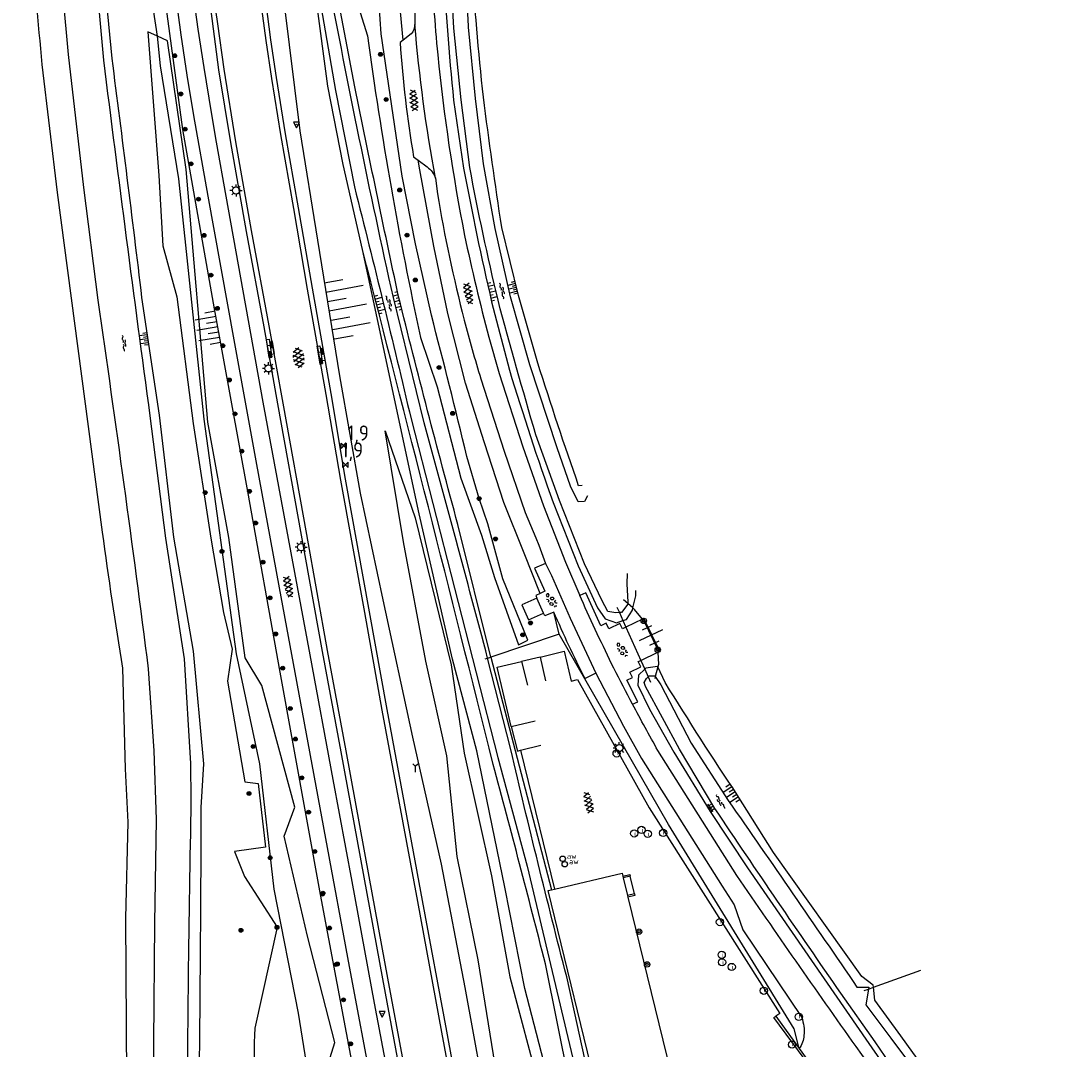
# Model space of a CAD drawing. Extents: x 121149 to 123702, y 457169 to 470031.
# Tile 63 of 87: x 121973 to 122146, y 467887 to 468057. Entities that reach past the tile are written whole.
import ezdxf

# ---------------------------------------------------------------- set-up
doc = ezdxf.new("R2010")
doc.units = 0
doc.header["$LTSCALE"] = 4
doc.layers.get('0').update_dxf_attribs({"color": 8, "linetype": 'CONTINUOUS'})
doc.layers.add('REFERENTIE', color=8, linetype='CONTINUOUS')
doc.styles.add('ISO', font='ISO')

# ---------------------------------------------------------------- blocks, each defined once
blk = doc.blocks.new('inspectieput')
at = {"color": 0}
blk.add_circle((0, 0), 0.6, dxfattribs=at)
at = {"color": 0, "linetype": 'Continuous', "style": 'ISO'}
blk.add_attdef('I', (0, -0.39), '', height=0.8, dxfattribs=at)
blk = doc.blocks.new('talud')
at = {"color": 0}
for p, q in [((0, 0.75), (0.5, 0.75)), ((0, 0.5), (1, 0.5)), ((0, 0.25), (0.5, 0.25)), ((0, 0), (1, 0)), ((0, -0.25), (0.5, -0.25)), ((0, -0.5), (1, -0.5)), ((0, -0.75), (0.5, -0.75))]:
    blk.add_line(p, q, dxfattribs=at)
blk = doc.blocks.new('water')
at = {"color": 0, "linetype": 'ByBlock', "lineweight": -2}
for centre, start, end in [((-0.01, 0.75), 129.7446, 230.2554), ((-0.32, 1.12), 309.7446, 50.2554), ((-0.32, 0.37), 309.7446, 50.2554), ((0.32, 0.01), 129.7446, 230.2554), ((0, 0.38), 309.7446, 50.2554), ((-0.01, -0.74), 129.7446, 230.2554), ((-0.32, -0.37), 309.7446, 50.2554), ((-0.32, -1.12), 309.7446, 50.2554), ((0, -0.37), 309.7446, 50.2554)]:
    blk.add_arc(centre, 0.244, start, end, dxfattribs=at)
blk = doc.blocks.new('paal')
at = {"color": 0}
for radius in [0.45, 0.2]:
    blk.add_circle((0, 0), radius, dxfattribs=at)
blk = doc.blocks.new('DRHEK')
at = {"color": 0, "linetype": 'Continuous'}
for p, q in [((1.25, 0), (-1.25, 0)), ((-0.5, 0.7), (0.5, 0.7)), ((-0.5, -0.7), (0.5, -0.7))]:
    blk.add_line(p, q, dxfattribs=at)
blk = doc.blocks.new('kolk')
at = {"color": 0}
blk.add_circle((0, 0), 0.6, dxfattribs=at)
at = {"color": 0, "linetype": 'Continuous', "style": 'ISO'}
blk.add_attdef('KOLK', (-0.04, -0.26), '', height=0.8, dxfattribs=at)
blk = doc.blocks.new('boom')
at = {"color": 0}
for radius in [0.315, 0.225, 0.135]:
    blk.add_circle((0, 0), radius, dxfattribs=at)
blk = doc.blocks.new('verkeersbord-pl')
at = {"linetype": 'Continuous'}
blk.add_circle((0, 0), 0.03, dxfattribs=at)
blk = doc.blocks.new('verkeersbord')
at = {"color": 0}
for p, q in [((0.5, 0.32), (-0.5, 0.32)), ((-0.5, 0.32), (0, -0.6)), ((0, -0.6), (0.5, 0.32))]:
    blk.add_line(p, q, dxfattribs=at)
blk = doc.blocks.new('asfalt4')
at = {"color": 0, "linetype": 'ByBlock', "lineweight": -2}
for p, q in [((-0.43, 1.75), (0.63, 1.08)), ((-0.63, 0.38), (0.64, 1.04)), ((-0.63, 0.4), (0.66, -0.42)), ((-0.57, -0.3), (0.73, 0.38)), ((-0.53, 1.07), (0.74, 0.27)), ((-0.52, 1.14), (0.54, 1.69)), ((-0.56, -0.38), (0.58, -1.1)), ((-0.49, -0.96), (0.67, -0.36)), ((-0.46, -1.19), (0.39, -1.73)), ((-0.34, -1.59), (0.57, -1.11))]:
    blk.add_line(p, q, dxfattribs=at)
blk = doc.blocks.new('beton4')
at = {"color": 0, "linetype": 'ByBlock', "lineweight": -2}
for p, q in [((-0.68, 0.66), (-0.45, 0.52)), ((-0.45, 0.26), (-0.68, 0.13)), ((-0.23, 1.44), (-0.45, 1.31)), ((-0.45, 1.31), (-0.45, 1.05)), ((-0.45, 1.05), (-0.23, 0.92)), ((-0.45, 0.52), (-0.45, 0.26)), ((0, 1.31), (-0.23, 1.44)), ((-0.23, 0.92), (0, 1.05)), ((0, 1.05), (0, 1.31)), ((0, 0.52), (0.23, 0.66)), ((0, 0.26), (0, 0.52)), ((0.23, 0.13), (0, 0.26)), ((0.23, 0.66), (0.45, 0.52)), ((0.45, 0.26), (0.23, 0.13)), ((0.45, 0.52), (0.45, 0.26)), ((-0.45, -0.26), (-0.23, -0.13)), ((-0.45, -0.52), (-0.45, -0.26)), ((-0.23, -0.66), (-0.45, -0.52)), ((-0.23, -0.13), (0, -0.26)), ((0, -0.52), (-0.23, -0.66)), ((0, -0.26), (0, -0.52)), ((0, -1.05), (0.23, -0.92)), ((0.23, -0.92), (0.45, -1.05)), ((0.45, -0.26), (0.68, -0.13)), ((0.45, -0.52), (0.45, -0.26)), ((0.68, -0.66), (0.45, -0.52))]:
    blk.add_line(p, q, dxfattribs=at)
blk = doc.blocks.new('lichtmast')
at = {"color": 0}
for p, q in [((-0.6, 0), (-1, 0)), ((-0.71, 0.71), (-0.42, 0.42)), ((0, 0.6), (0, 1)), ((0.42, 0.42), (0.71, 0.71)), ((0.6, 0), (1, 0)), ((-0.42, -0.42), (-0.71, -0.71)), ((0, -0.6), (0, -1)), ((0.42, -0.42), (0.71, -0.71))]:
    blk.add_line(p, q, dxfattribs=at)
blk.add_circle((0, 0), 0.6, dxfattribs=at)
blk = doc.blocks.new('kilometerpaal')
at = {"color": 0}
for p, q in [((-0.44, 0.44), (0.44, -0.44)), ((-0.44, -0.44), (-0.44, 0.44)), ((0.44, 0.44), (-0.44, -0.44)), ((0.44, -0.44), (0.44, 0.44))]:
    blk.add_line(p, q, dxfattribs=at)
at = {"color": 0, "style": 'ISO'}
blk.add_attdef('KILOMETERPAAL', (0.59, 0.87), '', height=2.5, dxfattribs=at)
blk = doc.blocks.new('asfalt6')
at = {"color": 0, "linetype": 'ByBlock', "lineweight": -2}
for p, q in [((-0.93, 0.18), (0.7, 1.13)), ((-0.89, -0.52), (0.89, 0.52)), ((-0.89, 0.52), (0.89, -0.52)), ((-0.76, 1.01), (0.3, 1.62)), ((-0.7, 1.13), (0.93, 0.18)), ((-0.3, 1.62), (0.76, 1.01)), ((-0.93, -0.18), (0.7, -1.13)), ((-0.76, -1.01), (0.3, -1.62)), ((-0.7, -1.13), (0.93, -0.18)), ((-0.3, -1.62), (0.76, -1.01))]:
    blk.add_line(p, q, dxfattribs=at)
blk = doc.blocks.new('bermverhardingblok')
at = {"color": 0, "linetype": 'ByBlock', "lineweight": -2}
for p, q in [((-0.5, 1.5), (-0.5, -1.5)), ((-0.5, 1.5), (0, 1.5)), ((-0.5, 0.5), (0, 0.5)), ((0, 1.5), (0, -1.5)), ((0.5, 1), (0, 1)), ((0, 1), (0.5, 1)), ((0.5, 0), (0, 0)), ((0.4, 0.9), (0.1, 0.9)), ((0.1, 0.9), (0.1, 0.1)), ((0.4, 0.1), (0.1, 0.1)), ((0.3, 0.8), (0.2, 0.8)), ((0.2, 0.8), (0.2, 0.2)), ((0.3, 0.2), (0.2, 0.2)), ((0.3, 0.8), (0.3, 0.2)), ((0.4, 0.9), (0.4, 0.1)), ((0.5, -1), (0.5, 1)), ((-0.5, -0.5), (0, -0.5)), ((-0.5, -1.5), (0, -1.5)), ((-0.4, -1.4), (-0.4, -0.6)), ((-0.4, -0.6), (-0.1, -0.6)), ((-0.4, -1.4), (-0.1, -1.4)), ((-0.3, -1.3), (-0.3, -0.7)), ((-0.3, -0.7), (-0.2, -0.7)), ((-0.3, -1.3), (-0.2, -1.3)), ((-0.2, -1.3), (-0.2, -0.7)), ((-0.1, -1.4), (-0.1, -0.6)), ((0, -1), (0.5, -1))]:
    blk.add_line(p, q, dxfattribs=at)
blk = doc.blocks.new('afsl-water')
at = {"color": 0}
blk.add_circle((0, 0), 0.45, dxfattribs=at)
at = {"color": 0, "style": 'ISO'}
blk.add_attdef('AFSL-WATER', (0.7, 0), '', height=0.9, dxfattribs=at)
blk = doc.blocks.new('wegwijzer')
at = {"color": 0}
for q in [(-0.42, 1.42), (0.42, 1.42), (0, 0)]:
    blk.add_line((0, 1), q, dxfattribs=at)

msp = doc.modelspace()

# ---------------------------------------------------------------- linework, layer by layer
at = {"layer": 'REFERENTIE'}
for points in [[(121979.36, 468178.524), (121979.438, 468153.117), (121980.252, 468127.291), (121981.415, 468102.653), (121982.275, 468092.829), (121984.678, 468071.442), (121986.544, 468050.809)], [(122045.539, 467808.956), (122041.281, 467816.81), (122036.918, 467836.522), (122029.461, 467875.421), (122022.4, 467912.925), (122015.771, 467949.636), (122010.383, 467979.523), (122004.9, 468009.716), (121999.691, 468039.307), (121997.094, 468058.44), (121994.258, 468077.78), (121993.272, 468091.221), (121993.031, 468095.733)], [(121983.939, 468092.496), (121987.922, 468051.067)], [(122047.082, 468033.038), (122045.626, 468044.249), (122044.462, 468056.052), (122043.824, 468067.159), (122043.668, 468090.614)], [(122020.026, 468083.601), (122021.751, 468063.946), (122024.913, 468045.765), (122028.022, 468029.832)], [(122028.08, 468046.381), (122024.681, 468064.376), (122023.975, 468072.139), (122023.783, 468083.63)], [(121980.795, 468051.748), (121978.977, 468071.665)], [(122040.731, 468008.633), (122038.113, 468020.431), (122035.888, 468031.628), (122032.41, 468055.134), (122031.755, 468064.87), (122030.714, 468067.984), (122029.273, 468067.498), (122027.151, 468064.477), (122030.18, 468054.797)], [(121995.459, 468054.744), (121994.147, 468063.487)], [(121998.318, 468062.383), (121999.356, 468054.979), (122000.348, 468048.331), (122001.454, 468041.667), (122003.814, 468028.337), (122008.085, 468004.586), (122011.747, 467984.551), (122015.596, 467963.59), (122019.395, 467943.031), (122023.251, 467922.17), (122027.15, 467901.022), (122031.066, 467880.202), (122035.028, 467859.33), (122038.241, 467841.791), (122039.013, 467837.606), (122039.715, 467833.719), (122040.655, 467828.783), (122041.552, 467824.128), (122042.552, 467819.927), (122043.759, 467815.991), (122045.187, 467811.671), (122046.35, 467808.132)], [(122049.405, 467808.72), (122048.049, 467813.101), (122046.779, 467817.035), (122045.341, 467821.72), (122044.288, 467825.798), (122043.321, 467830.482), (122042.406, 467835.431), (122039.392, 467852.187), (122035.309, 467874.026), (122031.343, 467894.934), (122027.621, 467915.041), (122024.493, 467931.91), (122020.692, 467952.527), (122017.132, 467971.727), (122012.947, 467994.28), (122009.258, 468014.835), (122006.838, 468028.33), (122005.247, 468037.232), (122004.385, 468042.134), (122003.174, 468049.581), (122002.215, 468055.934), (122001.283, 468062.71)], [(122012.565, 468060.15), (122013.359, 468054.019), (122014.292, 468047.782), (122015.804, 468038.487), (122017.922, 468026.265), (122020.225, 468012.953), (122023.307, 467995.545), (122025.702, 467981.385), (122029.677, 467959.49), (122032.558, 467943.353), (122038.414, 467911.785), (122042.422, 467890.188), (122045.487, 467873.595), (122049.267, 467853.557), (122052.006, 467839.491), (122054.793, 467825.757), (122055.565, 467821.784)], [(122013.354, 468060.122), (122014.152, 468054.13), (122015.083, 468047.905), (122016.593, 468038.62), (122018.711, 468026.401), (122021.013, 468013.091), (122024.095, 467995.682), (122026.49, 467981.523), (122030.464, 467959.632), (122033.345, 467943.496), (122039.201, 467911.931), (122043.209, 467890.334), (122046.274, 467873.742), (122050.053, 467853.707), (122052.791, 467839.647), (122055.578, 467825.913), (122056.35, 467821.936)], [(122058.901, 467821.445), (122058.986, 467828.301), (122054.012, 467854.373), (122050.35, 467875.506), (122046.31, 467897.536), (122042.38, 467917.946), (122037.644, 467938.925), (122032.787, 467961.613), (122029.019, 467979.26), (122025.63, 467998.616), (122021.944, 468021.059), (122019.043, 468039.133), (122016.413, 468060.403)], [(122029.34, 468019.486), (122026.171, 468033.557), (122023.642, 468046.473), (122021.707, 468061.028)], [(122036.064, 468054.1), (122035.463, 468060.553)], [(122037.994, 468060.059), (122038.01, 468056.656)], [(122043.093, 467847.381), (122042.38, 467847.221), (122041.328, 467852.703), (122041.223, 467853.179), (122038.396, 467868.537), (122035.297, 467885.041), (122032.714, 467898.965), (122029.628, 467915.763), (122025.814, 467936.512), (122022.735, 467953.086), (122019.283, 467972.274), (122015.378, 467993.972), (122013.082, 468006.734), (122010.18, 468022.47), (122007.602, 468037.167), (122005.636, 468049.169), (122004.33, 468058.959)], [(122005.065, 468059.047), (122005.384, 468056.766), (122006.427, 468049.289), (122008.391, 468037.301), (122010.967, 468022.612), (122013.869, 468006.878), (122016.166, 467994.114), (122020.071, 467972.415), (122023.522, 467953.23), (122026.601, 467936.657), (122030.415, 467915.907), (122033.5, 467899.11), (122036.084, 467885.188), (122039.182, 467868.684), (122042.01, 467853.323), (122043.093, 467847.381)], [(122066.521, 467978.791), (122066.038, 467977.837), (122064.966, 467977.793), (122063.735, 467980.387), (122061.515, 467986.72), (122056.99, 468000.449), (122053.8, 468011.662), (122051.244, 468022.947), (122049.332, 468033.678), (122048.001, 468044.47), (122046.888, 468056.219)], [(121995.459, 468054.744), (121993.885, 468055.453), (121995.72, 468031.703), (121996.387, 468020.093), (121998.664, 468011.703), (122001.388, 467990.756), (122004.284, 467971.792), (122006.38, 467959.515), (122007.832, 467953.474), (122007.05, 467948.178), (122009.892, 467931.528), (122012.117, 467931.269), (122013.348, 467920.721), (122008.206, 467920.045), (122009.861, 467915.91), (122015.225, 467907.49), (122011.534, 467890.852)], [(122039.196, 467801.971), (122042.818, 467800.779), (122045.754, 467803.086), (122045.065, 467805.828), (122040.975, 467806.655), (122040.78, 467810.15), (122037.527, 467814.819), (122033.504, 467835.426), (122029.242, 467854.209), (122027.293, 467870.004), (122024.743, 467874.243), (122021.838, 467879.074), (122024.756, 467888.453), (122020.287, 467906.033), (122016.407, 467922.578), (122018.143, 467927.332), (122012.695, 467947.455), (122009.968, 467952.039), (122007.251, 467971.899), (122003.79, 467990.982), (122000.231, 468032.699), (121997.15, 468053.982), (121995.459, 468054.744)], [(122034.778, 467806.781), (122028.727, 467834.464), (122024.858, 467854.119), (122021.894, 467873.722), (122018.773, 467893.321), (122014.748, 467913.78), (122012.371, 467934.511), (122008.558, 467952.686), (122003.217, 467991.465), (121999.03, 468031.182), (121995.973, 468049.866), (121995.459, 468054.744)], [(122037.402, 468055.109), (122036.064, 468054.1)], [(122036.064, 468054.1), (122035.567, 468053.726)], [(121983.334, 468029.761), (121980.795, 468051.748)], [(121986.408, 467972.787), (121978.967, 468028.938), (121976.428, 468050.055)], [(122044.409, 468044.169), (122046.052, 468032.964)], [(122037.79, 468034.838), (122038.561, 468034.251)], [(122038.821, 468032.652), (122038.561, 468034.251)], [(122038.561, 468034.251), (122040.029, 468033.132)], [(122041.13, 468020.066), (122038.821, 468032.652)], [(122041.406, 468031.285), (122041.735, 468028.72)], [(121985.676, 468011.126), (121983.334, 468029.761)], [(122058.321, 468000.711), (122055.104, 468011.871), (122052.356, 468023.154)], [(122043.438, 468008.947), (122041.13, 468020.066)], [(122074.999, 467809.496), (122068.632, 467842.043), (122060.451, 467880.775), (122056.141, 467897.408), (122052.886, 467914.15), (122048.216, 467936.639), (122044.206, 467951.819), (122038.712, 467975.842), (122029.34, 468019.486)], [(121992.861, 468011.561), (121995.755, 467992.108), (121998.11, 467971.98), (122001.386, 467953.152), (122003.058, 467934.497), (122002.662, 467927.308)], [(122039.523, 467990.88), (122034.45, 468011.568)], [(122050.677, 468010.861), (122053.629, 467999.571)], [(122046.376, 467997.409), (122043.438, 468008.947)], [(122038.94, 468004.932), (122041.676, 467996.81), (122045.586, 467981.737), (122049.024, 467972.316), (122051.142, 467965.301), (122055.128, 467954.186), (122056.667, 467954.959), (122052.523, 467965.067)], [(122050.233, 468005.018), (122051.924, 467999.007), (122055.831, 467986.909), (122059.227, 467977.153), (122062.913, 467967.85), (122065.26, 467962.329)], [(122049.524, 467987.549), (122046.376, 467997.409)], [(122048.899, 467998.13), (122052.734, 467986.171), (122056.25, 467976.039), (122057.98, 467971.846), (122058.466, 467970.668), (122059.557, 467967.611)], [(121994.215, 467992.001), (121996.784, 467971.814), (121999.903, 467951.85), (122000.931, 467934.539), (122001.011, 467928.519)], [(122037.373, 467991.499), (122051.694, 467935.558), (122056.54, 467917.577), (122065.111, 467881.628), (122067.466, 467872.401), (122071.387, 467853.763), (122074.658, 467840.265)], [(122066.034, 467804.305), (122063.649, 467804.28), (122062.339, 467810.294), (122061.548, 467823.492), (122057.905, 467843.977), (122052.168, 467879.26), (122048.453, 467902.107), (122044.971, 467919.176), (122043.254, 467935.829), (122039.802, 467951.478), (122036.108, 467971.188), (122033.095, 467989.556), (122038.043, 467975.134), (122043.975, 467950.842), (122046.123, 467936.245), (122050.672, 467915.978), (122053.67, 467899.326), (122058.683, 467880.452), (122059.399, 467877.754)], [(122071.793, 467959.498), (122071.211, 467959.443), (122069.889, 467959.653), (122068.879, 467961.579), (122066.047, 467967.577), (122061.9, 467978.026), (122058.001, 467988.869)], [(122052.672, 467977.69), (122049.524, 467987.549)], [(122052.523, 467965.067), (122050.03, 467974.171), (122048.63, 467978.327), (122046.606, 467985.289)], [(122065.635, 467980.525), (122065.06, 467980.434)], [(122056.03, 467969.298), (122052.672, 467977.69)], [(122060.828, 467977.714), (122064.966, 467967.232), (122068.188, 467960.283), (122069.455, 467958.467), (122071.291, 467957.82), (122072.38, 467958.179)], [(122050.555, 467952.156), (122045.106, 467974.063)], [(122058.718, 467962.677), (122056.03, 467969.298)], [(122059.557, 467967.611), (122057.778, 467966.82), (122059.447, 467963.033), (122058.718, 467962.677)], [(122059.557, 467967.611), (122060.546, 467965.624), (122063.654, 467958.603), (122067.893, 467949.484)], [(122073.085, 467965.947), (122073.045, 467964.234), (122073.197, 467961.196), (122073.177, 467961.001)], [(122058.718, 467962.677), (122057.976, 467962.315)], [(122057.976, 467962.315), (122058.169, 467961.875)], [(122072.864, 467957.094), (122072.282, 467956.81), (122071.846, 467957.69), (122070.056, 467956.842), (122069.61, 467957.742), (122068.724, 467957.32), (122066.229, 467962.758), (122065.26, 467962.329)], [(122065.51, 467961.741), (122065.26, 467962.329)], [(122074.022, 467960.261), (122074.49, 467962.29), (122074.519, 467963.143)], [(122058.169, 467961.875), (122055.679, 467960.784), (122056.77, 467958.294)], [(122059.26, 467959.385), (122058.169, 467961.875)], [(122073.177, 467961.001), (122073.164, 467960.871), (122072.116, 467959.528), (122071.793, 467959.498)], [(122073.177, 467961.001), (122072.471, 467961.62)], [(122074.022, 467960.261), (122073.177, 467961.001)], [(122056.77, 467958.294), (122059.26, 467959.385)], [(122059.453, 467958.945), (122059.26, 467959.385)], [(122060.947, 467959.589), (122059.453, 467958.945)], [(122061.861, 467955.91), (122060.947, 467959.589)], [(122071.391, 467960.399), (122071.793, 467959.498)], [(122071.793, 467959.498), (122072.38, 467958.179)], [(122072.38, 467958.179), (122072.982, 467958.378), (122073.942, 467959.917), (122074.022, 467960.261)], [(122075.588, 467958.42), (122074.281, 467960.034), (122074.022, 467960.261)], [(122072.38, 467958.179), (122072.864, 467957.094)], [(122075.588, 467958.42), (122072.864, 467957.094)], [(122078.146, 467952.956), (122078.489, 467953.12), (122075.836, 467958.541), (122075.588, 467958.42)], [(122075.821, 467958.132), (122075.588, 467958.42)], [(122075.821, 467958.132), (122078.123, 467953.354)], [(122061.861, 467955.91), (122050.555, 467952.156)], [(122101.489, 467887.464), (122100.665, 467890.744), (122079.887, 467924.481), (122061.861, 467955.91)], [(122072.864, 467957.094), (122075.31, 467951.606)], [(122049.606, 467951.841), (122050.025, 467951.98)], [(122050.025, 467951.98), (122050.555, 467952.156)], [(122053.84, 467936.883), (122050.025, 467951.98)], [(122050.555, 467952.156), (122060.567, 467913.7)], [(122058.68, 467952.123), (122055.641, 467951.437)], [(122058.68, 467952.123), (122062.691, 467953.099), (122063.846, 467948.179), (122064.888, 467948.447), (122076.714, 467927.22), (122098.295, 467893.26), (122097.608, 467892.812)], [(122058.68, 467952.123), (122059.584, 467948.199)], [(122075.31, 467951.606), (122078.146, 467952.956)], [(122078.123, 467953.354), (122078.146, 467952.956)], [(122078.146, 467952.956), (122078.261, 467950.926), (122078.15, 467950.509)], [(121988.999, 467822.443), (121989.499, 467822.457), (121989.532, 467835.671), (121990.27, 467858.357), (121990.321, 467867.946), (121990.398, 467882.396), (121990.231, 467909.015), (121990.626, 467924.886), (121990.203, 467933.663), (121989.743, 467950.32)], [(121994.937, 467936.637), (121994.008, 467950.214)], [(122053.93, 467940.66), (122051.58, 467950.458), (122055.641, 467951.437)], [(122055.641, 467951.437), (122056.586, 467947.488)], [(122073.975, 467944.349), (122074.831, 467944.761), (122073.041, 467948.331), (122073.937, 467948.792), (122073.525, 467949.662), (122075.308, 467950.53), (122074.882, 467951.402), (122075.31, 467951.606)], [(122075.31, 467951.606), (122075.97, 467950.126)], [(122078.15, 467950.509), (122078.103, 467950.608), (122076.142, 467950.295), (122075.97, 467950.126)], [(122078.15, 467950.509), (122077.723, 467948.913)], [(122079.37, 467947.927), (122078.15, 467950.509)], [(122067.893, 467949.484), (122066.113, 467948.609)], [(122067.893, 467949.484), (122072.458, 467940.743), (122075.439, 467935.371), (122088.753, 467914.276), (122090.768, 467911.187), (122092.194, 467907.083), (122101.907, 467892.59)], [(122075.97, 467950.126), (122074.957, 467949.132), (122074.816, 467947.53), (122076.78, 467943.529), (122080.771, 467936.436), (122086.799, 467926.628), (122092.972, 467917.344), (122112.996, 467888.304), (122126.499, 467868.829), (122130.466, 467862.74), (122134.471, 467855.998), (122137.985, 467848.221)], [(122087.569, 467927.124), (122081.711, 467936.918), (122076.079, 467947.298), (122075.91, 467947.952), (122076.289, 467948.605), (122076.524, 467948.884)], [(122075.97, 467950.126), (122076.524, 467948.884)], [(122076.524, 467948.884), (122076.67, 467949.058), (122077.643, 467949.032), (122077.723, 467948.913)], [(122076.524, 467948.884), (122076.916, 467948.004)], [(122077.723, 467948.913), (122077.635, 467948.585)], [(122077.723, 467948.913), (122078.632, 467947.551), (122083.638, 467937.901), (122089.762, 467928.445)], [(122053.93, 467940.66), (122057.863, 467941.606)], [(122053.93, 467940.66), (122054.932, 467936.596), (122055.466, 467936.79)], [(121995.299, 467925.317), (121994.937, 467936.637)], [(122055.466, 467936.79), (122058.806, 467937.618)], [(122055.466, 467936.79), (122061.085, 467913.822)], [(122091.173, 467916.08), (122078.158, 467936.697)], [(122113.77, 467897.598), (122113.734, 467897.935), (122111.827, 467899.341), (122097.261, 467919.842), (122091.274, 467929.37)], [(121995.05, 467908.167), (121995.299, 467925.317)], [(122061.085, 467913.822), (122072.24, 467916.441), (122072.366, 467915.926)], [(122072.366, 467915.926), (122073.531, 467916.201), (122073.586, 467915.928)], [(122072.366, 467915.926), (122072.432, 467915.653)], [(122073.586, 467915.928), (122072.432, 467915.653)], [(122072.432, 467915.653), (122073.136, 467912.768)], [(122074.312, 467913.03), (122073.586, 467915.928)], [(122060.567, 467913.7), (122061.085, 467913.822)], [(122060.032, 467913.575), (122060.567, 467913.7)], [(122068.684, 467878.107), (122060.032, 467913.575)], [(122074.312, 467913.03), (122073.136, 467912.768)], [(122073.136, 467912.768), (122073.203, 467912.492)], [(122074.312, 467913.03), (122074.358, 467912.775), (122073.203, 467912.492)], [(122073.203, 467912.492), (122080.892, 467880.973)], [(121994.697, 467868.746), (121995.05, 467908.167)], [(122066.459, 467871.665), (122063.674, 467881.365), (122063.49, 467882.006), (122059.566, 467901.478)], [(122113.77, 467897.598), (122121.576, 467900.422)], [(122076.783, 467840.652), (122075.968, 467845.559), (122073.12, 467857.644), (122071.672, 467866.017), (122066.892, 467881.954), (122063.087, 467899.29)], [(122114.027, 467888.546), (122108.372, 467896.619)], [(122111.044, 467897.581), (122112.989, 467897.581), (122112.942, 467897.299)], [(122112.205, 467897.032), (122112.942, 467897.299)], [(122112.942, 467897.299), (122112.507, 467894.67), (122116.639, 467889.16), (122122.854, 467880.871), (122129.512, 467870.774), (122133.857, 467864.598), (122137.694, 467857.356), (122142.131, 467848.271), (122144.286, 467842.178), (122144.28, 467840.264), (122143.591, 467840.088)], [(122112.942, 467897.299), (122113.77, 467897.598)], [(122146.253, 467839.264), (122146.4, 467839.366), (122145.602, 467843.312), (122142.957, 467848.703), (122139.026, 467858.106), (122135.211, 467865.342), (122131.053, 467871.8), (122118.279, 467889.545), (122113.995, 467895.469), (122113.77, 467897.598)], [(122105.896, 467880.894), (122102.29, 467885.791), (122097.299, 467892.57), (122097.608, 467892.812)], [(122097.608, 467892.812), (122101.489, 467887.464)], [(122101.489, 467887.464), (122102.666, 467885.879), (122106.215, 467881.104)]]:
    msp.add_lwpolyline(points, dxfattribs=at)
for points in [[(121976.428, 468050.055, -0.0039161), (121972.929, 468092.174)], [(122046.888, 468056.219, -0.0087135), (122045.504, 468078.49)], [(122040.741, 468067.102, 0.0158857), (122041.776, 468051.677)], [(122042.625, 468067.213, 0.0126694), (122044.409, 468044.169)], [(122049.316, 468044.657, -0.0097088), (122047.35, 468067.325)], [(122034.45, 468011.568, -0.0085593), (122023.643, 468064.271)], [(122038.01, 468056.656, -0.1564075), (122037.402, 468055.109)], [(122041.406, 468031.285, -0.0247575), (122038.01, 468056.656)], [(122030.18, 468054.797, 0.0198573), (122038.94, 468004.932)], [(122035.567, 468053.726, 0.0257878), (122037.79, 468034.838)], [(121986.544, 468050.809, 0.0020246), (121994.215, 467992.001)], [(121987.922, 468051.067, -0.0023552), (121992.861, 468011.561)], [(122041.776, 468051.677, 0.0239562), (122046.215, 468021.833)], [(122035.305, 468011.719, -0.0026313), (122028.08, 468046.381)], [(122052.356, 468023.154, -0.0055808), (122049.316, 468044.657)], [(122040.029, 468033.132, -0.1674618), (122041.406, 468031.285)], [(122046.052, 468032.964, 0.0113603), (122050.677, 468010.861)], [(122051.741, 468011.112, -0.0126254), (122047.082, 468033.038)], [(122028.022, 468029.832, -0.0040386), (122037.373, 467991.499)], [(122041.735, 468028.72, 0.0221136), (122046.155, 468007.835)], [(122046.215, 468021.833, 0.0145202), (122050.233, 468005.018)], [(122050.941, 467934.41, 0.0021276), (122029.34, 468019.486)], [(121994.008, 467950.214, 0.0040394), (121985.676, 468011.126)], [(122045.106, 467974.063, -0.0054482), (122035.305, 468011.719)], [(122058.001, 467988.869, -0.0072762), (122051.741, 468011.112)], [(122046.606, 467985.289, 0.0043325), (122040.731, 468008.633)], [(122046.155, 468007.835, 0.0111408), (122048.899, 467998.13)], [(122065.06, 467980.434, -0.0063638), (122058.321, 468000.711)], [(122053.629, 467999.571, 0.0127526), (122060.828, 467977.714)], [(122050.025, 467951.98, 0.0023596), (122039.523, 467990.88)], [(121989.743, 467950.32, -0.0070732), (121986.408, 467972.787)], [(122070.856, 467950.318, -0.0081957), (122065.51, 467961.741)], [(122066.113, 467948.609, -0.0142288), (122060.947, 467959.589)], [(122073.975, 467944.349, -0.0039208), (122070.856, 467950.318)], [(122091.274, 467929.37, -0.008958), (122079.37, 467947.927)], [(122078.158, 467936.697, -0.0053354), (122073.975, 467944.349)], [(122063.087, 467899.29, -0.0054567), (122053.84, 467936.883)], [(122059.566, 467901.478, 0.0031353), (122050.941, 467934.41)], [(122001.011, 467928.519, 0.0034042), (122000.287, 467869.769)], [(122089.762, 467928.445, -0.0029893), (122111.044, 467897.581)], [(122002.662, 467927.308, -0.0025004), (122002.189, 467870.117)], [(122108.372, 467896.619, -0.0038987), (122087.569, 467927.124)], [(122110.887, 467887.809, -0.0038958), (122091.173, 467916.08)], [(122101.907, 467892.59, -0.1110046), (122102.275, 467889.635)], [(122011.534, 467890.852, 0.00498), (122011.245, 467871.774)], [(122102.275, 467889.635, -0.1574103), (122101.489, 467887.464)], [(122125.916, 467866.333, 0.0038629), (122110.887, 467887.809)], [(122127.554, 467869.52, -0.0067873), (122114.027, 467888.546)]]:
    msp.add_lwpolyline(points, format="xyb", dxfattribs=at)

# ---------------------------------------------------------------- block references
at = {"layer": 'REFERENTIE', "linetype": 'Continuous'}
for name, p in [('boom', (121998.329, 468051.514)), ('boom', (122032.314, 468051.747)), ('boom', (121999.329, 468045.205)), ('boom', (122033.262, 468044.274)), ('verkeersbord', (122018.437, 468040.2)), ('boom', (122000.057, 468039.38)), ('verkeersbord-pl', (122018.437, 468040.2)), ('boom', (122001.009, 468033.654)), ('lichtmast', (122008.452, 468029.25)), ('boom', (122035.49, 468029.327)), ('boom', (122002.258, 468027.808)), ('boom', (122003.167, 468021.834)), ('boom', (122036.704, 468021.861)), ('boom', (122004.305, 468015.246)), ('boom', (122038.079, 468014.447)), ('boom', (122005.374, 468009.773)), ('boom', (122006.273, 468003.596)), ('lichtmast', (122013.832, 467999.856)), ('boom', (122042.001, 467999.994)), ('boom', (122007.359, 467997.94)), ('boom', (122008.27, 467992.332)), ('boom', (122044.246, 467992.42)), ('boom', (122009.425, 467986.168)), ('boom', (122010.68, 467979.545)), ('boom', (122003.367, 467979.324)), ('boom', (122048.63, 467978.327)), ('boom', (122011.685, 467974.301)), ('lichtmast', (122019.225, 467970.302)), ('boom', (122051.312, 467971.666)), ('boom', (122006.125, 467969.612)), ('boom', (122012.911, 467967.842)), ('boom', (122014.077, 467961.932)), ('boom', (122057.106, 467957.785)), ('paal', (122075.821, 467958.132)), ('boom', (122015.008, 467955.967)), ('boom', (122055.822, 467955.826)), ('paal', (122078.123, 467953.354)), ('boom', (122016.163, 467950.317)), ('boom', (122017.417, 467943.646)), ('boom', (122018.265, 467938.596)), ('lichtmast', (122071.766, 467937.109)), ('boom', (122011.293, 467937.366)), ('wegwijzer', (122038.065, 467933.108)), ('boom', (122019.329, 467932.204)), ('boom', (122010.596, 467929.612)), ('boom', (122020.449, 467926.509)), ('boom', (122014.09, 467918.989)), ('boom', (122021.468, 467920.033)), ('boom', (122022.727, 467912.971)), ('boom', (122022.815, 467913.131)), ('boom', (122009.262, 467906.998)), ('boom', (122015.225, 467907.49)), ('boom', (122023.888, 467907.374)), ('paal', (122075.051, 467906.767)), ('boom', (122025.001, 467901.357)), ('boom', (122025.192, 467901.432)), ('paal', (122076.369, 467901.363)), ('boom', (122026.213, 467895.505)), ('verkeersbord', (122032.59, 467893.247)), ('verkeersbord-pl', (122032.59, 467893.247)), ('boom', (122027.317, 467888.236)), ('boom', (122027.401, 467888.231))]:
    msp.add_blockref(name, p, dxfattribs=at)
for name, p, rotation in [('asfalt4', (122037.881, 468044.139), 186.3148844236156), ('asfalt4', (122046.797, 468012.211), 11.88275886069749), ('water', (122052.483, 468012.659), 14.00844348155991), ('water', (122033.784, 468010.618), 18.2356914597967), ('water', (121989.988, 468003.991), 6.549091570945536), ('bermverhardingblok', (122014.161, 468003.211), 8.972626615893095), ('asfalt6', (122018.777, 468001.648), 8.972626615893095), ('bermverhardingblok', (122022.532, 468002.116), 9.029198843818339), ('asfalt4', (122017.045, 467963.755), 11.95064726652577), ('beton4', (122060.628, 467961.373), 23.64250165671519), ('beton4', (122072.31, 467953.216), 23.69497103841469), ('asfalt4', (122066.733, 467928.11), 193.174926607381), ('water', (122088.401, 467928.217), 213.9920397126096)]:
    msp.add_blockref(name, p, dxfattribs=dict(at, rotation=rotation))
for name, p, xscale, yscale, rotation in [('talud', (122023.867, 468009.35), 6.272756, 6.272756, 10.68474304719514), ('talud', (122050.325, 468012.458), 1.086223, 2, 12.43729011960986), ('talud', (122054.774, 468013.24), 1.299025, 1.299025, 193.8971763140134), ('talud', (122031.676, 468010.345), 1.145696, 2, 14.30312850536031), ('talud', (122035.483, 468011.046), 0.879557, 2, 194.0204377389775), ('talud', (122005.447, 468006.7), 3.499438, 3.499438, 189.7395663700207), ('talud', (121993.864, 468004.75), 1.321467, 1.321467, 188.4857436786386), ('DRHEK', (122076.972, 467955.743), 1.700974, 2, 25.71951295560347), ('talud', (122090.928, 467929.87), 1.700974, 2, 213.0733042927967), ('talud', (122086.551, 467927.07), 0.883937, 0.883937, 32.19776548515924)]:
    msp.add_blockref(name, p, dxfattribs=dict(at, xscale=xscale, yscale=yscale, rotation=rotation))
for name, p, values in [('kilometerpaal', (122026.27, 467987.055), {'KILOMETERPAAL': '1,9'}), ('kolk', (122071.336, 467936.226), {'KOLK': 'r'}), ('inspectieput', (122075.435, 467923.584), {'I': 'i'}), ('inspectieput', (122074.244, 467923.007), {'I': 'i'}), ('inspectieput', (122076.468, 467922.944), {'I': 'i'}), ('kolk', (122079.021, 467923.081), {'KOLK': 'r'}), ('afsl-water', (122062.413, 467918.823), {'AFSL-WATER': 'aw'}), ('afsl-water', (122062.766, 467917.924), {'AFSL-WATER': 'aw'}), ('kolk', (122088.405, 467908.358), {'KOLK': 'r'}), ('inspectieput', (122088.69, 467902.955), {'I': 'i'}), ('inspectieput', (122088.749, 467901.71), {'I': 'i'}), ('inspectieput', (122090.345, 467900.94), {'I': 'i'}), ('kolk', (122095.659, 467897.013), {'KOLK': 'r'}), ('kolk', (122101.439, 467892.709), {'KOLK': 'r'}), ('kolk', (122100.312, 467888.106), {'KOLK': 'r'})]:
    msp.add_blockref(name, p, dxfattribs=at).add_auto_attribs(values)
ref = msp.add_blockref('kilometerpaal', (122026.52, 467983.913), dxfattribs=at)
ref.add_attrib('KILOMETERPAAL', '1,9', (122025.908, 467985.119), dxfattribs={"layer": '0', "color": 0, "height": 2.5, "style": 'ISO'})

doc.saveas('drawing.dxf')
